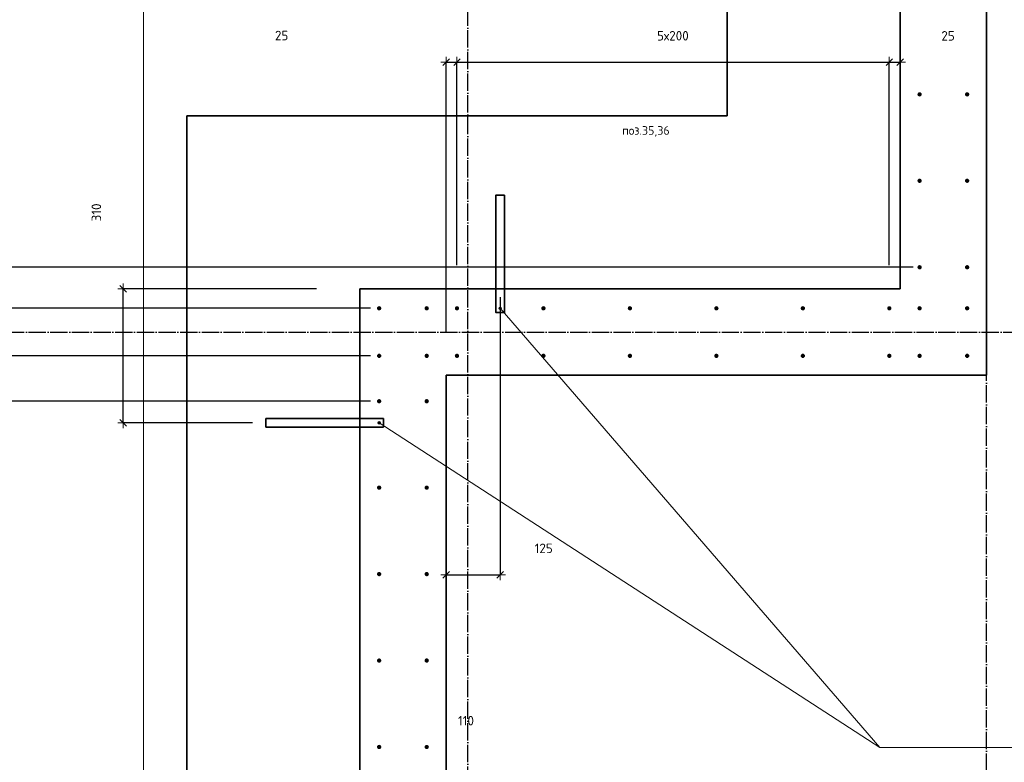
# Model space of a CAD drawing. Header units: millimetres. Extents: x -3170 to 89801, y -74170 to 82422.
# Tile 61 of 105: x 58964 to 61241, y 33485 to 35203. Entities that reach past the tile are written whole.
import ezdxf

# ---------------------------------------------------------------- set-up
doc = ezdxf.new("R2010")
doc.units = ezdxf.units.MM
doc.header["$PDMODE"] = 65
for name, pattern in [('______11', [50, 40, -5, 0, -5]), ('______3', [50, 40, -10]), ('______5', [110, 80, -10, 10, -10])]:
    doc.linetypes.add(name, pattern=pattern)
for name, color, linetype, lineweight in [('Standard', 7, 'Continuous', 25), ('Арм.стержн. Выпуски', 180, 'Continuous', 35), ('Балка_ общее', 7, '______3', 13), ('Размерная линия_ общее', 7, 'Continuous', 13)]:
    doc.layers.add(name, color=color, linetype=linetype, lineweight=lineweight)
doc.layers.add('Осевая линия_ общее', color=7, linetype='______5', lineweight=13, true_color=0xa0a0a0)
doc.styles.add('ISOCPEUR', font='ISOCPEUR')
doc.dimstyles.new('DIMSTYLE_3', dxfattribs={"dimtxt": 22, "dimasz": 25, "dimexe": 0, "dimexo": 0, "dimgap": 11, "dimtad": 2, "dimdec": 0, "dimrnd": 5, "dimzin": 12, "dimdsep": 46, "dimtxsty": 'ISOCPEUR', "dimblk1": 'ALL_ML_STRICH', "dimblk2": 'ALL_ML_STRICH', "dimsah": 1, "dimcen": 0, "dimclrd": 7, "dimclre": 256, "dimclrt": 7, "dimadec": 0, "dimazin": 0, "dimtfac": 1, "dimtdec": 0, "dimtix": 1, "dimtmove": 2, "dimatfit": 3, "dimfxl": 0, "dimtzin": 0, "dimlwd": 0, "dimlwe": -3, "dimarcsym": 0})
doc.dimstyles.new('DIMSTYLE_7', dxfattribs={"dimtxt": 22, "dimasz": 25, "dimexe": 0, "dimexo": 0, "dimgap": 11, "dimtad": 0, "dimdec": 0, "dimrnd": 5, "dimzin": 12, "dimdsep": 46, "dimtxsty": 'ISOCPEUR', "dimblk1": 'ALL_ML_STRICH', "dimblk2": 'ALL_ML_STRICH', "dimsah": 1, "dimcen": 0, "dimclrd": 7, "dimclre": 256, "dimclrt": 7, "dimadec": 0, "dimazin": 0, "dimtfac": 1, "dimtdec": 0, "dimtix": 1, "dimtmove": 2, "dimatfit": 3, "dimfxl": 0, "dimtzin": 0, "dimlwd": 0, "dimlwe": -3, "dimarcsym": 0})
doc.dimstyles.new('DIMSTYLE_9', dxfattribs={"dimtxt": 22, "dimasz": 25, "dimexe": 0, "dimexo": 0, "dimgap": 11, "dimtad": 2, "dimdec": 0, "dimrnd": 5, "dimzin": 12, "dimdsep": 46, "dimtxsty": 'ISOCPEUR', "dimblk1": 'ALL_ML_STRICH', "dimblk2": 'ALL_ML_STRICH', "dimsah": 1, "dimcen": 0, "dimclrd": 7, "dimclre": 256, "dimclrt": 7, "dimadec": 0, "dimazin": 0, "dimtfac": 1, "dimtdec": 0, "dimtix": 1, "dimtmove": 2, "dimatfit": 3, "dimfxl": 0, "dimtvp": 1.2, "dimtzin": 0, "dimlwd": 0, "dimlwe": -3, "dimarcsym": 0})

# ---------------------------------------------------------------- blocks, each defined once
blk = doc.blocks.new('ALL_ML_STRICH')
at = {"color": 0, "linetype": 'ByBlock', "lineweight": -2}
for p, q in [((-1, 0), (0.5, 0)), ((-0.3, -0.3), (0.3, 0.3)), ((0, -0.5), (0, 0.5))]:
    blk.add_line(p, q, dxfattribs=at)
blk = doc.blocks.new('*D314')
at = {"layer": 'DEFPOINTS', "color": 7, "linetype": 'Continuous', "lineweight": 13, "transparency": 33554687}
for p in [(59950, 35104.6), (59975, 34535), (59950, 34380)]:
    blk.add_point(p, dxfattribs=at)
at = {"layer": 'Размерная линия_ общее', "color": 253, "linetype": 'Continuous', "lineweight": -2, "true_color": 0xa0a0a0, "transparency": 33554687}
for p, q in [((59950, 34480), (59950, 35104.6)), ((59975, 34635), (59975, 35104.6))]:
    blk.add_line(p, q, dxfattribs=at)
at = {"layer": 'Размерная линия_ общее', "color": 7, "linetype": 'Continuous', "lineweight": -2, "transparency": 33554687}
blk.add_line((59950, 35104.6), (59975, 35104.6), dxfattribs=at)
at = {"layer": 'Размерная линия_ общее', "color": 7, "linetype": 'Continuous', "lineweight": 13, "transparency": 33554687, "xscale": 25, "yscale": 25, "zscale": 25, "rotation": 180}
blk.add_blockref('ALL_ML_STRICH', (59950, 35104.6), dxfattribs=at)
at = {"layer": 'Размерная линия_ общее', "color": 7, "linetype": 'Continuous', "lineweight": 13, "transparency": 33554687, "xscale": 25, "yscale": 25, "zscale": 25}
blk.add_blockref('ALL_ML_STRICH', (59975, 35104.6), dxfattribs=at)
at = {"layer": 'Размерная линия_ общее', "color": 7, "linetype": 'Continuous', "lineweight": 13, "transparency": 33554687, "insert": (59569.5, 35166.1), "char_height": 22, "width": 44, "attachment_point": 5, "style": 'ISOCPEUR'}
blk.add_mtext('\\A1;{25}', dxfattribs=at)
blk = doc.blocks.new('*D315')
at = {"layer": 'DEFPOINTS', "color": 7, "linetype": 'Continuous', "lineweight": 13, "transparency": 33554687}
for p in [(59975, 35104.6), (59975, 34535), (60975, 34535)]:
    blk.add_point(p, dxfattribs=at)
at = {"layer": 'Размерная линия_ общее', "color": 253, "linetype": 'Continuous', "lineweight": -2, "true_color": 0xa0a0a0, "transparency": 33554687}
for p, q in [((59975, 34635), (59975, 35104.6)), ((60975, 34635), (60975, 35104.6))]:
    blk.add_line(p, q, dxfattribs=at)
at = {"layer": 'Размерная линия_ общее', "color": 7, "linetype": 'Continuous', "lineweight": -2, "transparency": 33554687}
blk.add_line((59975, 35104.6), (60975, 35104.6), dxfattribs=at)
at = {"layer": 'Размерная линия_ общее', "color": 7, "linetype": 'Continuous', "lineweight": 13, "transparency": 33554687, "xscale": 25, "yscale": 25, "zscale": 25, "rotation": 180}
blk.add_blockref('ALL_ML_STRICH', (59975, 35104.6), dxfattribs=at)
at = {"layer": 'Размерная линия_ общее', "color": 7, "linetype": 'Continuous', "lineweight": 13, "transparency": 33554687, "xscale": 25, "yscale": 25, "zscale": 25}
blk.add_blockref('ALL_ML_STRICH', (60975, 35104.6), dxfattribs=at)
at = {"layer": 'Размерная линия_ общее', "color": 7, "linetype": 'Continuous', "lineweight": 13, "transparency": 33554687, "insert": (60437.6, 35176.6), "char_height": 22, "width": 1.1, "attachment_point": 1, "line_spacing_factor": 0.60241, "style": 'ISOCPEUR'}
blk.add_mtext('5х200', dxfattribs=at)
blk = doc.blocks.new('*D316')
at = {"layer": 'DEFPOINTS', "color": 7, "linetype": 'Continuous', "lineweight": 13, "transparency": 33554687}
for p in [(60975, 35104.6), (61000, 35068.5), (60975, 34535)]:
    blk.add_point(p, dxfattribs=at)
at = {"layer": 'Размерная линия_ общее', "color": 253, "linetype": 'Continuous', "lineweight": -2, "true_color": 0xa0a0a0, "transparency": 33554687}
for p, q in [((60975, 34635), (60975, 35104.6)), ((61000, 35104.6), (61000, 35104.6))]:
    blk.add_line(p, q, dxfattribs=at)
at = {"layer": 'Размерная линия_ общее', "color": 7, "linetype": 'Continuous', "lineweight": -2, "transparency": 33554687}
blk.add_line((60975, 35104.6), (61000, 35104.6), dxfattribs=at)
at = {"layer": 'Размерная линия_ общее', "color": 7, "linetype": 'Continuous', "lineweight": 13, "transparency": 33554687, "xscale": 25, "yscale": 25, "zscale": 25, "rotation": 180}
blk.add_blockref('ALL_ML_STRICH', (60975, 35104.6), dxfattribs=at)
at = {"layer": 'Размерная линия_ общее', "color": 7, "linetype": 'Continuous', "lineweight": 13, "transparency": 33554687, "xscale": 25, "yscale": 25, "zscale": 25}
blk.add_blockref('ALL_ML_STRICH', (61000, 35104.6), dxfattribs=at)
at = {"layer": 'Размерная линия_ общее', "color": 7, "linetype": 'Continuous', "lineweight": 13, "transparency": 33554687, "insert": (61110.9, 35165.4), "char_height": 22, "width": 44, "attachment_point": 5, "style": 'ISOCPEUR'}
blk.add_mtext('\\A1;{25}', dxfattribs=at)
blk = doc.blocks.new('СЛОЖНЫЙ_ОБЪЕКТ_6')
at = {"layer": 'Осевая линия_ общее', "color": 253, "linetype": '______11', "lineweight": -3, "true_color": 0xa0a0a0, "transparency": 33554687}
for p, q in [((60000, 15950), (60000, 40010)), ((61200, 15830), (61200, 40010)), ((56930, 34480), (74900, 34480))]:
    blk.add_line(p, q, dxfattribs=at)
blk = doc.blocks.new('*D359')
at = {"layer": 'DEFPOINTS', "color": 7, "linetype": 'Continuous', "lineweight": 13, "transparency": 33554687}
for p in [(59750, 34580), (59203.1, 34270), (59601.7, 34270)]:
    blk.add_point(p, dxfattribs=at)
at = {"layer": 'Размерная линия_ общее', "color": 253, "linetype": 'Continuous', "lineweight": -2, "true_color": 0xa0a0a0, "transparency": 33554687}
for p, q in [((59650, 34580), (59203.1, 34580)), ((59501.7, 34270), (59203.1, 34270))]:
    blk.add_line(p, q, dxfattribs=at)
at = {"layer": 'Размерная линия_ общее', "color": 7, "linetype": 'Continuous', "lineweight": -2, "transparency": 33554687}
blk.add_line((59203.1, 34270), (59203.1, 34580), dxfattribs=at)
at = {"layer": 'Размерная линия_ общее', "color": 7, "linetype": 'Continuous', "lineweight": 13, "transparency": 33554687, "xscale": 25, "yscale": 25, "zscale": 25}
for p, rotation in [((59203.1, 34580), 90), ((59203.1, 34270), 270)]:
    blk.add_blockref('ALL_ML_STRICH', p, dxfattribs=dict(at, rotation=rotation))
at = {"layer": 'Размерная линия_ общее', "color": 7, "linetype": 'Continuous', "lineweight": 13, "transparency": 33554687, "insert": (59140.9, 34756.8), "char_height": 22, "width": 66, "attachment_point": 5, "rotation": 90, "style": 'ISOCPEUR'}
blk.add_mtext('\\A1;{310}', dxfattribs=at)
blk = doc.blocks.new('*D360')
at = {"layer": 'DEFPOINTS', "color": 7, "linetype": 'Continuous', "lineweight": 13, "transparency": 33554687}
for p in [(60075, 34661), (59950, 34285.7), (59950, 33918.2)]:
    blk.add_point(p, dxfattribs=at)
at = {"layer": 'Размерная линия_ общее', "color": 253, "linetype": 'Continuous', "lineweight": -2, "true_color": 0xa0a0a0, "transparency": 33554687}
for p, q in [((60075, 34561), (60075, 33918.2)), ((59950, 34185.7), (59950, 33918.2))]:
    blk.add_line(p, q, dxfattribs=at)
at = {"layer": 'Размерная линия_ общее', "color": 7, "linetype": 'Continuous', "lineweight": -2, "transparency": 33554687}
blk.add_line((59950, 33918.2), (60075, 33918.2), dxfattribs=at)
at = {"layer": 'Размерная линия_ общее', "color": 7, "linetype": 'Continuous', "lineweight": 13, "transparency": 33554687, "xscale": 25, "yscale": 25, "zscale": 25, "rotation": 180}
blk.add_blockref('ALL_ML_STRICH', (59950, 33918.2), dxfattribs=at)
at = {"layer": 'Размерная линия_ общее', "color": 7, "linetype": 'Continuous', "lineweight": 13, "transparency": 33554687, "xscale": 25, "yscale": 25, "zscale": 25}
blk.add_blockref('ALL_ML_STRICH', (60075, 33918.2), dxfattribs=at)
at = {"layer": 'Размерная линия_ общее', "color": 7, "linetype": 'Continuous', "lineweight": 13, "transparency": 33554687, "insert": (60175.6, 33979.6), "char_height": 22, "width": 66, "attachment_point": 5, "style": 'ISOCPEUR'}
blk.add_mtext('\\A1;{125}', dxfattribs=at)
blk = doc.blocks.new('*D645')
at = {"layer": 'DEFPOINTS', "color": 7, "linetype": 'Continuous', "lineweight": 13, "transparency": 33554687}
for p in [(59795, 33253.6), (59905, 33253.6), (59795, 33195.6)]:
    blk.add_point(p, dxfattribs=at)
at = {"layer": 'Размерная линия_ общее', "color": 253, "linetype": 'Continuous', "lineweight": -2, "true_color": 0xa0a0a0, "transparency": 33554687}
for p, q in [((59795, 33195.6), (59795, 33195.6)), ((59905, 33195.6), (59905, 33195.6))]:
    blk.add_line(p, q, dxfattribs=at)
at = {"layer": 'Размерная линия_ общее', "color": 7, "linetype": 'Continuous', "lineweight": -2, "transparency": 33554687}
blk.add_line((59795, 33195.6), (59905, 33195.6), dxfattribs=at)
at = {"layer": 'Размерная линия_ общее', "color": 7, "linetype": 'Continuous', "lineweight": 13, "transparency": 33554687, "xscale": 25, "yscale": 25, "zscale": 25, "rotation": 180}
blk.add_blockref('ALL_ML_STRICH', (59795, 33195.6), dxfattribs=at)
at = {"layer": 'Размерная линия_ общее', "color": 7, "linetype": 'Continuous', "lineweight": 13, "transparency": 33554687, "xscale": 25, "yscale": 25, "zscale": 25}
blk.add_blockref('ALL_ML_STRICH', (59905, 33195.6), dxfattribs=at)
at = {"layer": 'Размерная линия_ общее', "color": 7, "linetype": 'Continuous', "lineweight": 13, "transparency": 33554687, "insert": (59995.8, 33580.9), "char_height": 22, "width": 66, "attachment_point": 5, "style": 'ISOCPEUR'}
blk.add_mtext('\\A1;{110}', dxfattribs=at)
blk = doc.blocks.new('ЭЛЕМЕНТ_УЗОРА_5')
at = {"layer": 'Арм.стержн. Выпуски', "linetype": 'Continuous', "lineweight": 13, "transparency": 33554687}
for points in [[(59792.3, 34268.7), (59793.7, 34272.7), (59792, 34270.1)], [(59792, 34270.1), (59793.7, 34272.7), (59792.5, 34271.6)], [(59793.4, 34267.5), (59795.1, 34273), (59792.3, 34268.7)], [(59792.3, 34268.7), (59795.1, 34273), (59793.7, 34272.7)], [(59793.4, 34267.5), (59796.6, 34272.5), (59795.1, 34273)], [(59794.9, 34267), (59796.6, 34272.5), (59793.4, 34267.5)], [(59794.9, 34267), (59797.7, 34271.3), (59796.6, 34272.5)], [(59796.3, 34267.3), (59797.7, 34271.3), (59794.9, 34267)], [(59796.3, 34267.3), (59798, 34269.9), (59797.7, 34271.3)], [(59798, 34269.9), (59796.3, 34267.3), (59797.5, 34268.4)]]:
    blk.add_hatch(color=7, dxfattribs=at).paths.add_polyline_path(points)
at = {"layer": 'Арм.стержн. Выпуски', "color": 7, "linetype": 'Continuous', "lineweight": 13, "transparency": 33554687}
for p, q in [((59792.5, 34271.6), (59792.5, 34271.6)), ((59793.4, 34267.5), (59793.4, 34267.5)), ((60952.7, 33519.1), (59795, 34270)), ((59796.6, 34272.5), (59796.6, 34272.5)), ((59797.5, 34268.4), (59797.5, 34268.4))]:
    blk.add_line(p, q, dxfattribs=at)
blk.add_circle((59795, 34270), 3, dxfattribs=at)
blk = doc.blocks.new('ЭЛЕМЕНТ_УЗОРА_6')
at = {"layer": 'Арм.стержн. Выпуски', "linetype": 'Continuous', "lineweight": 13, "transparency": 33554687}
for points in [[(60072.1, 34534.4), (60076, 34537.8), (60074.4, 34537.9)], [(60072.1, 34534.4), (60074.4, 34537.9), (60072.2, 34536)], [(60072.7, 34533), (60076, 34537.8), (60072.1, 34534.4)], [(60072.2, 34536), (60074.4, 34537.9), (60073, 34537.3)], [(60072.7, 34533), (60077.3, 34537), (60076, 34537.8)], [(60074, 34532.2), (60077.3, 34537), (60072.7, 34533)], [(60074, 34532.2), (60077.9, 34535.6), (60077.3, 34537)], [(60075.6, 34532.1), (60077.9, 34535.6), (60074, 34532.2)], [(60075.6, 34532.1), (60077.8, 34534), (60077.9, 34535.6)], [(60077.8, 34534), (60075.6, 34532.1), (60077, 34532.7)]]:
    blk.add_hatch(color=7, dxfattribs=at).paths.add_polyline_path(points)
at = {"layer": 'Арм.стержн. Выпуски', "color": 7, "linetype": 'Continuous', "lineweight": 13, "transparency": 33554687}
for p, q in [((60072.7, 34533), (60072.7, 34533)), ((60073, 34537.3), (60073, 34537.3)), ((60952.7, 33519.1), (60075, 34535)), ((60077, 34532.7), (60077, 34532.7)), ((60077.3, 34537), (60077.3, 34537))]:
    blk.add_line(p, q, dxfattribs=at)
blk.add_circle((60075, 34535), 3, dxfattribs=at)
blk = doc.blocks.new('*D710')
at = {"layer": 'DEFPOINTS', "color": 7, "linetype": 'Continuous', "lineweight": 13, "transparency": 33554687}
for p in [(59795, 34320), (58219.7, 33120), (59795, 33120)]:
    blk.add_point(p, dxfattribs=at)
at = {"layer": 'Размерная линия_ общее', "color": 253, "linetype": 'Continuous', "lineweight": -2, "true_color": 0xa0a0a0, "transparency": 33554687}
for p, q in [((59775, 34320), (58219.7, 34320)), ((59775, 33120), (58219.7, 33120))]:
    blk.add_line(p, q, dxfattribs=at)
at = {"layer": 'Размерная линия_ общее', "color": 7, "linetype": 'Continuous', "lineweight": -2, "transparency": 33554687}
blk.add_line((58219.7, 33120), (58219.7, 34320), dxfattribs=at)
at = {"layer": 'Размерная линия_ общее', "color": 7, "linetype": 'Continuous', "lineweight": 13, "transparency": 33554687, "xscale": 25, "yscale": 25, "zscale": 25}
for p, rotation in [((58219.7, 34320), 90), ((58219.7, 33120), 270)]:
    blk.add_blockref('ALL_ML_STRICH', p, dxfattribs=dict(at, rotation=rotation))
at = {"layer": 'Размерная линия_ общее', "color": 7, "linetype": 'Continuous', "lineweight": 13, "transparency": 33554687, "insert": (58147.7, 33682.6), "char_height": 22, "width": 1.1, "attachment_point": 1, "rotation": 90, "line_spacing_factor": 0.60241, "style": 'ISOCPEUR'}
blk.add_mtext('6х200', dxfattribs=at)
blk = doc.blocks.new('*D711')
at = {"layer": 'DEFPOINTS', "color": 7, "linetype": 'Continuous', "lineweight": 13, "transparency": 33554687}
for p in [(59795, 34425), (58219.7, 34320), (59795, 34320)]:
    blk.add_point(p, dxfattribs=at)
at = {"layer": 'Размерная линия_ общее', "color": 253, "linetype": 'Continuous', "lineweight": -2, "true_color": 0xa0a0a0, "transparency": 33554687}
for p, q in [((59775, 34425), (58219.7, 34425)), ((59775, 34320), (58219.7, 34320))]:
    blk.add_line(p, q, dxfattribs=at)
at = {"layer": 'Размерная линия_ общее', "color": 7, "linetype": 'Continuous', "lineweight": -2, "transparency": 33554687}
blk.add_line((58219.7, 34320), (58219.7, 34425), dxfattribs=at)
at = {"layer": 'Размерная линия_ общее', "color": 7, "linetype": 'Continuous', "lineweight": 13, "transparency": 33554687, "xscale": 25, "yscale": 25, "zscale": 25}
for p, rotation in [((58219.7, 34425), 90), ((58219.7, 34320), 270)]:
    blk.add_blockref('ALL_ML_STRICH', p, dxfattribs=dict(at, rotation=rotation))
at = {"layer": 'Размерная линия_ общее', "color": 7, "linetype": 'Continuous', "lineweight": 13, "transparency": 33554687, "insert": (58778.7, 33866.2), "char_height": 22, "width": 66, "attachment_point": 5, "rotation": 90, "style": 'ISOCPEUR'}
blk.add_mtext('\\A1;{105}', dxfattribs=at)
blk = doc.blocks.new('*D712')
at = {"layer": 'DEFPOINTS', "color": 7, "linetype": 'Continuous', "lineweight": 13, "transparency": 33554687}
for p in [(59795, 34535), (58219.7, 34425), (59795, 34425)]:
    blk.add_point(p, dxfattribs=at)
at = {"layer": 'Размерная линия_ общее', "color": 253, "linetype": 'Continuous', "lineweight": -2, "true_color": 0xa0a0a0, "transparency": 33554687}
for p, q in [((59775, 34535), (58219.7, 34535)), ((59775, 34425), (58219.7, 34425))]:
    blk.add_line(p, q, dxfattribs=at)
at = {"layer": 'Размерная линия_ общее', "color": 7, "linetype": 'Continuous', "lineweight": -2, "transparency": 33554687}
blk.add_line((58219.7, 34425), (58219.7, 34535), dxfattribs=at)
at = {"layer": 'Размерная линия_ общее', "color": 7, "linetype": 'Continuous', "lineweight": 13, "transparency": 33554687, "xscale": 25, "yscale": 25, "zscale": 25}
for p, rotation in [((58219.7, 34535), 90), ((58219.7, 34425), 270)]:
    blk.add_blockref('ALL_ML_STRICH', p, dxfattribs=dict(at, rotation=rotation))
at = {"layer": 'Размерная линия_ общее', "color": 7, "linetype": 'Continuous', "lineweight": 13, "transparency": 33554687, "insert": (57926.8, 34741), "char_height": 22, "width": 66, "attachment_point": 5, "rotation": 90, "style": 'ISOCPEUR'}
blk.add_mtext('\\A1;{110}', dxfattribs=at)
blk = doc.blocks.new('*D713')
at = {"layer": 'DEFPOINTS', "color": 7, "linetype": 'Continuous', "lineweight": 13, "transparency": 33554687}
for p in [(61050, 34630), (58219.7, 34535), (59795, 34535)]:
    blk.add_point(p, dxfattribs=at)
at = {"layer": 'Размерная линия_ общее', "color": 253, "linetype": 'Continuous', "lineweight": -2, "true_color": 0xa0a0a0, "transparency": 33554687}
for p, q in [((61030, 34630), (58219.7, 34630)), ((59775, 34535), (58219.7, 34535))]:
    blk.add_line(p, q, dxfattribs=at)
at = {"layer": 'Размерная линия_ общее', "color": 7, "linetype": 'Continuous', "lineweight": -2, "transparency": 33554687}
blk.add_line((58219.7, 34535), (58219.7, 34630), dxfattribs=at)
at = {"layer": 'Размерная линия_ общее', "color": 7, "linetype": 'Continuous', "lineweight": 13, "transparency": 33554687, "xscale": 25, "yscale": 25, "zscale": 25}
for p, rotation in [((58219.7, 34630), 90), ((58219.7, 34535), 270)]:
    blk.add_blockref('ALL_ML_STRICH', p, dxfattribs=dict(at, rotation=rotation))
at = {"layer": 'Размерная линия_ общее', "color": 7, "linetype": 'Continuous', "lineweight": 13, "transparency": 33554687, "insert": (58499.9, 34784), "char_height": 22, "width": 44, "attachment_point": 5, "rotation": 90, "style": 'ISOCPEUR'}
blk.add_mtext('\\A1;{95}', dxfattribs=at)
blk = doc.blocks.new('*D714')
at = {"layer": 'DEFPOINTS', "color": 7, "linetype": 'Continuous', "lineweight": 13, "transparency": 33554687}
for p in [(61045, 37630), (58219.7, 34630), (61050, 34630)]:
    blk.add_point(p, dxfattribs=at)
at = {"layer": 'Размерная линия_ общее', "color": 253, "linetype": 'Continuous', "lineweight": -2, "true_color": 0xa0a0a0, "transparency": 33554687}
for p, q in [((61025, 37630), (58219.7, 37630)), ((61030, 34630), (58219.7, 34630))]:
    blk.add_line(p, q, dxfattribs=at)
at = {"layer": 'Размерная линия_ общее', "color": 7, "linetype": 'Continuous', "lineweight": -2, "transparency": 33554687}
blk.add_line((58219.7, 34630), (58219.7, 37630), dxfattribs=at)
at = {"layer": 'Размерная линия_ общее', "color": 7, "linetype": 'Continuous', "lineweight": 13, "transparency": 33554687, "xscale": 25, "yscale": 25, "zscale": 25}
for p, rotation in [((58219.7, 37630), 90), ((58219.7, 34630), 270)]:
    blk.add_blockref('ALL_ML_STRICH', p, dxfattribs=dict(at, rotation=rotation))
at = {"layer": 'Размерная линия_ общее', "color": 7, "linetype": 'Continuous', "lineweight": 13, "transparency": 33554687, "insert": (58147.7, 36048.6), "char_height": 22, "width": 1.1, "attachment_point": 1, "rotation": 90, "line_spacing_factor": 0.60241, "style": 'ISOCPEUR'}
blk.add_mtext('15х200=3000', dxfattribs=at)

msp = doc.modelspace()

# ---------------------------------------------------------------- hatches: boundary and pattern name
at = {"layer": 'Арм.стержн. Выпуски', "linetype": 'Continuous', "lineweight": 35, "transparency": 33554687}
for points in [[(61050, 35030), (61049.6, 35031.9), (61048.5, 35033.5), (61046.9, 35034.6), (61045, 35035), (61043.1, 35034.6), (61041.5, 35033.5), (61040.4, 35031.9), (61040, 35030), (61040.4, 35028.1), (61041.5, 35026.5), (61043.1, 35025.4), (61045, 35025), (61046.9, 35025.4), (61048.5, 35026.5), (61049.6, 35028.1)], [(61160, 35030), (61159.6, 35031.9), (61158.5, 35033.5), (61156.9, 35034.6), (61155, 35035), (61153.1, 35034.6), (61151.5, 35033.5), (61150.4, 35031.9), (61150, 35030), (61150.4, 35028.1), (61151.5, 35026.5), (61153.1, 35025.4), (61155, 35025), (61156.9, 35025.4), (61158.5, 35026.5), (61159.6, 35028.1)], [(61050, 34830), (61049.6, 34831.9), (61048.5, 34833.5), (61046.9, 34834.6), (61045, 34835), (61043.1, 34834.6), (61041.5, 34833.5), (61040.4, 34831.9), (61040, 34830), (61040.4, 34828.1), (61041.5, 34826.5), (61043.1, 34825.4), (61045, 34825), (61046.9, 34825.4), (61048.5, 34826.5), (61049.6, 34828.1)], [(61160, 34830), (61159.6, 34831.9), (61158.5, 34833.5), (61156.9, 34834.6), (61155, 34835), (61153.1, 34834.6), (61151.5, 34833.5), (61150.4, 34831.9), (61150, 34830), (61150.4, 34828.1), (61151.5, 34826.5), (61153.1, 34825.4), (61155, 34825), (61156.9, 34825.4), (61158.5, 34826.5), (61159.6, 34828.1)], [(61050, 34630), (61049.6, 34631.9), (61048.5, 34633.5), (61046.9, 34634.6), (61045, 34635), (61043.1, 34634.6), (61041.5, 34633.5), (61040.4, 34631.9), (61040, 34630), (61040.4, 34628.1), (61041.5, 34626.5), (61043.1, 34625.4), (61045, 34625), (61046.9, 34625.4), (61048.5, 34626.5), (61049.6, 34628.1)], [(61160, 34630), (61159.6, 34631.9), (61158.5, 34633.5), (61156.9, 34634.6), (61155, 34635), (61153.1, 34634.6), (61151.5, 34633.5), (61150.4, 34631.9), (61150, 34630), (61150.4, 34628.1), (61151.5, 34626.5), (61153.1, 34625.4), (61155, 34625), (61156.9, 34625.4), (61158.5, 34626.5), (61159.6, 34628.1)], [(59800, 34535), (59799.6, 34536.9), (59798.5, 34538.5), (59796.9, 34539.6), (59795, 34540), (59793.1, 34539.6), (59791.5, 34538.5), (59790.4, 34536.9), (59790, 34535), (59790.4, 34533.1), (59791.5, 34531.5), (59793.1, 34530.4), (59795, 34530), (59796.9, 34530.4), (59798.5, 34531.5), (59799.6, 34533.1)], [(59910, 34535), (59909.6, 34536.9), (59908.5, 34538.5), (59906.9, 34539.6), (59905, 34540), (59903.1, 34539.6), (59901.5, 34538.5), (59900.4, 34536.9), (59900, 34535), (59900.4, 34533.1), (59901.5, 34531.5), (59903.1, 34530.4), (59905, 34530), (59906.9, 34530.4), (59908.5, 34531.5), (59909.6, 34533.1)], [(59980, 34535), (59979.6, 34536.9), (59978.5, 34538.5), (59976.9, 34539.6), (59975, 34540), (59973.1, 34539.6), (59971.5, 34538.5), (59970.4, 34536.9), (59970, 34535), (59970.4, 34533.1), (59971.5, 34531.5), (59973.1, 34530.4), (59975, 34530), (59976.9, 34530.4), (59978.5, 34531.5), (59979.6, 34533.1)], [(60180, 34535), (60179.6, 34536.9), (60178.5, 34538.5), (60176.9, 34539.6), (60175, 34540), (60173.1, 34539.6), (60171.5, 34538.5), (60170.4, 34536.9), (60170, 34535), (60170.4, 34533.1), (60171.5, 34531.5), (60173.1, 34530.4), (60175, 34530), (60176.9, 34530.4), (60178.5, 34531.5), (60179.6, 34533.1)], [(60380, 34535), (60379.6, 34536.9), (60378.5, 34538.5), (60376.9, 34539.6), (60375, 34540), (60373.1, 34539.6), (60371.5, 34538.5), (60370.4, 34536.9), (60370, 34535), (60370.4, 34533.1), (60371.5, 34531.5), (60373.1, 34530.4), (60375, 34530), (60376.9, 34530.4), (60378.5, 34531.5), (60379.6, 34533.1)], [(60580, 34535), (60579.6, 34536.9), (60578.5, 34538.5), (60576.9, 34539.6), (60575, 34540), (60573.1, 34539.6), (60571.5, 34538.5), (60570.4, 34536.9), (60570, 34535), (60570.4, 34533.1), (60571.5, 34531.5), (60573.1, 34530.4), (60575, 34530), (60576.9, 34530.4), (60578.5, 34531.5), (60579.6, 34533.1)], [(60780, 34535), (60779.6, 34536.9), (60778.5, 34538.5), (60776.9, 34539.6), (60775, 34540), (60773.1, 34539.6), (60771.5, 34538.5), (60770.4, 34536.9), (60770, 34535), (60770.4, 34533.1), (60771.5, 34531.5), (60773.1, 34530.4), (60775, 34530), (60776.9, 34530.4), (60778.5, 34531.5), (60779.6, 34533.1)], [(60980, 34535), (60979.6, 34536.9), (60978.5, 34538.5), (60976.9, 34539.6), (60975, 34540), (60973.1, 34539.6), (60971.5, 34538.5), (60970.4, 34536.9), (60970, 34535), (60970.4, 34533.1), (60971.5, 34531.5), (60973.1, 34530.4), (60975, 34530), (60976.9, 34530.4), (60978.5, 34531.5), (60979.6, 34533.1)], [(61050, 34535), (61049.6, 34536.9), (61048.5, 34538.5), (61046.9, 34539.6), (61045, 34540), (61043.1, 34539.6), (61041.5, 34538.5), (61040.4, 34536.9), (61040, 34535), (61040.4, 34533.1), (61041.5, 34531.5), (61043.1, 34530.4), (61045, 34530), (61046.9, 34530.4), (61048.5, 34531.5), (61049.6, 34533.1)], [(61160, 34535), (61159.6, 34536.9), (61158.5, 34538.5), (61156.9, 34539.6), (61155, 34540), (61153.1, 34539.6), (61151.5, 34538.5), (61150.4, 34536.9), (61150, 34535), (61150.4, 34533.1), (61151.5, 34531.5), (61153.1, 34530.4), (61155, 34530), (61156.9, 34530.4), (61158.5, 34531.5), (61159.6, 34533.1)], [(59800, 34425), (59799.6, 34426.9), (59798.5, 34428.5), (59796.9, 34429.6), (59795, 34430), (59793.1, 34429.6), (59791.5, 34428.5), (59790.4, 34426.9), (59790, 34425), (59790.4, 34423.1), (59791.5, 34421.5), (59793.1, 34420.4), (59795, 34420), (59796.9, 34420.4), (59798.5, 34421.5), (59799.6, 34423.1)], [(59910, 34425), (59909.6, 34426.9), (59908.5, 34428.5), (59906.9, 34429.6), (59905, 34430), (59903.1, 34429.6), (59901.5, 34428.5), (59900.4, 34426.9), (59900, 34425), (59900.4, 34423.1), (59901.5, 34421.5), (59903.1, 34420.4), (59905, 34420), (59906.9, 34420.4), (59908.5, 34421.5), (59909.6, 34423.1)], [(59980, 34425), (59979.6, 34426.9), (59978.5, 34428.5), (59976.9, 34429.6), (59975, 34430), (59973.1, 34429.6), (59971.5, 34428.5), (59970.4, 34426.9), (59970, 34425), (59970.4, 34423.1), (59971.5, 34421.5), (59973.1, 34420.4), (59975, 34420), (59976.9, 34420.4), (59978.5, 34421.5), (59979.6, 34423.1)], [(60180, 34425), (60179.6, 34426.9), (60178.5, 34428.5), (60176.9, 34429.6), (60175, 34430), (60173.1, 34429.6), (60171.5, 34428.5), (60170.4, 34426.9), (60170, 34425), (60170.4, 34423.1), (60171.5, 34421.5), (60173.1, 34420.4), (60175, 34420), (60176.9, 34420.4), (60178.5, 34421.5), (60179.6, 34423.1)], [(60380, 34425), (60379.6, 34426.9), (60378.5, 34428.5), (60376.9, 34429.6), (60375, 34430), (60373.1, 34429.6), (60371.5, 34428.5), (60370.4, 34426.9), (60370, 34425), (60370.4, 34423.1), (60371.5, 34421.5), (60373.1, 34420.4), (60375, 34420), (60376.9, 34420.4), (60378.5, 34421.5), (60379.6, 34423.1)], [(60580, 34425), (60579.6, 34426.9), (60578.5, 34428.5), (60576.9, 34429.6), (60575, 34430), (60573.1, 34429.6), (60571.5, 34428.5), (60570.4, 34426.9), (60570, 34425), (60570.4, 34423.1), (60571.5, 34421.5), (60573.1, 34420.4), (60575, 34420), (60576.9, 34420.4), (60578.5, 34421.5), (60579.6, 34423.1)], [(60780, 34425), (60779.6, 34426.9), (60778.5, 34428.5), (60776.9, 34429.6), (60775, 34430), (60773.1, 34429.6), (60771.5, 34428.5), (60770.4, 34426.9), (60770, 34425), (60770.4, 34423.1), (60771.5, 34421.5), (60773.1, 34420.4), (60775, 34420), (60776.9, 34420.4), (60778.5, 34421.5), (60779.6, 34423.1)], [(60980, 34425), (60979.6, 34426.9), (60978.5, 34428.5), (60976.9, 34429.6), (60975, 34430), (60973.1, 34429.6), (60971.5, 34428.5), (60970.4, 34426.9), (60970, 34425), (60970.4, 34423.1), (60971.5, 34421.5), (60973.1, 34420.4), (60975, 34420), (60976.9, 34420.4), (60978.5, 34421.5), (60979.6, 34423.1)], [(61050, 34425), (61049.6, 34426.9), (61048.5, 34428.5), (61046.9, 34429.6), (61045, 34430), (61043.1, 34429.6), (61041.5, 34428.5), (61040.4, 34426.9), (61040, 34425), (61040.4, 34423.1), (61041.5, 34421.5), (61043.1, 34420.4), (61045, 34420), (61046.9, 34420.4), (61048.5, 34421.5), (61049.6, 34423.1)], [(61160, 34425), (61159.6, 34426.9), (61158.5, 34428.5), (61156.9, 34429.6), (61155, 34430), (61153.1, 34429.6), (61151.5, 34428.5), (61150.4, 34426.9), (61150, 34425), (61150.4, 34423.1), (61151.5, 34421.5), (61153.1, 34420.4), (61155, 34420), (61156.9, 34420.4), (61158.5, 34421.5), (61159.6, 34423.1)], [(59800, 34320), (59799.6, 34321.9), (59798.5, 34323.5), (59796.9, 34324.6), (59795, 34325), (59793.1, 34324.6), (59791.5, 34323.5), (59790.4, 34321.9), (59790, 34320), (59790.4, 34318.1), (59791.5, 34316.5), (59793.1, 34315.4), (59795, 34315), (59796.9, 34315.4), (59798.5, 34316.5), (59799.6, 34318.1)], [(59910, 34320), (59909.6, 34321.9), (59908.5, 34323.5), (59906.9, 34324.6), (59905, 34325), (59903.1, 34324.6), (59901.5, 34323.5), (59900.4, 34321.9), (59900, 34320), (59900.4, 34318.1), (59901.5, 34316.5), (59903.1, 34315.4), (59905, 34315), (59906.9, 34315.4), (59908.5, 34316.5), (59909.6, 34318.1)], [(59800, 34120), (59799.6, 34121.9), (59798.5, 34123.5), (59796.9, 34124.6), (59795, 34125), (59793.1, 34124.6), (59791.5, 34123.5), (59790.4, 34121.9), (59790, 34120), (59790.4, 34118.1), (59791.5, 34116.5), (59793.1, 34115.4), (59795, 34115), (59796.9, 34115.4), (59798.5, 34116.5), (59799.6, 34118.1)], [(59910, 34120), (59909.6, 34121.9), (59908.5, 34123.5), (59906.9, 34124.6), (59905, 34125), (59903.1, 34124.6), (59901.5, 34123.5), (59900.4, 34121.9), (59900, 34120), (59900.4, 34118.1), (59901.5, 34116.5), (59903.1, 34115.4), (59905, 34115), (59906.9, 34115.4), (59908.5, 34116.5), (59909.6, 34118.1)], [(59800, 33920), (59799.6, 33921.9), (59798.5, 33923.5), (59796.9, 33924.6), (59795, 33925), (59793.1, 33924.6), (59791.5, 33923.5), (59790.4, 33921.9), (59790, 33920), (59790.4, 33918.1), (59791.5, 33916.5), (59793.1, 33915.4), (59795, 33915), (59796.9, 33915.4), (59798.5, 33916.5), (59799.6, 33918.1)], [(59910, 33920), (59909.6, 33921.9), (59908.5, 33923.5), (59906.9, 33924.6), (59905, 33925), (59903.1, 33924.6), (59901.5, 33923.5), (59900.4, 33921.9), (59900, 33920), (59900.4, 33918.1), (59901.5, 33916.5), (59903.1, 33915.4), (59905, 33915), (59906.9, 33915.4), (59908.5, 33916.5), (59909.6, 33918.1)], [(59800, 33720), (59799.6, 33721.9), (59798.5, 33723.5), (59796.9, 33724.6), (59795, 33725), (59793.1, 33724.6), (59791.5, 33723.5), (59790.4, 33721.9), (59790, 33720), (59790.4, 33718.1), (59791.5, 33716.5), (59793.1, 33715.4), (59795, 33715), (59796.9, 33715.4), (59798.5, 33716.5), (59799.6, 33718.1)], [(59910, 33720), (59909.6, 33721.9), (59908.5, 33723.5), (59906.9, 33724.6), (59905, 33725), (59903.1, 33724.6), (59901.5, 33723.5), (59900.4, 33721.9), (59900, 33720), (59900.4, 33718.1), (59901.5, 33716.5), (59903.1, 33715.4), (59905, 33715), (59906.9, 33715.4), (59908.5, 33716.5), (59909.6, 33718.1)], [(59800, 33520), (59799.6, 33521.9), (59798.5, 33523.5), (59796.9, 33524.6), (59795, 33525), (59793.1, 33524.6), (59791.5, 33523.5), (59790.4, 33521.9), (59790, 33520), (59790.4, 33518.1), (59791.5, 33516.5), (59793.1, 33515.4), (59795, 33515), (59796.9, 33515.4), (59798.5, 33516.5), (59799.6, 33518.1)], [(59910, 33520), (59909.6, 33521.9), (59908.5, 33523.5), (59906.9, 33524.6), (59905, 33525), (59903.1, 33524.6), (59901.5, 33523.5), (59900.4, 33521.9), (59900, 33520), (59900.4, 33518.1), (59901.5, 33516.5), (59903.1, 33515.4), (59905, 33515), (59906.9, 33515.4), (59908.5, 33516.5), (59909.6, 33518.1)]]:
    msp.add_hatch(color=4, dxfattribs=at).paths.add_polyline_path(points)

# ---------------------------------------------------------------- linework, layer by layer
at = {"color": 7, "linetype": 'Continuous', "lineweight": 35, "transparency": 33554687}
for p, q in [((61000, 34580), (61000, 37880)), ((61200, 37680), (61200, 34580)), ((59750, 30660), (59750, 34580)), ((59750, 34580), (59950, 34580)), ((59950, 34580), (61000, 34580)), ((61200, 34580), (61200, 34380)), ((59950, 34380), (59950, 30660)), ((61200, 34380), (59950, 34380))]:
    msp.add_line(p, q, dxfattribs=at)
at = {"layer": 'Standard', "color": 7, "linetype": 'Continuous', "lineweight": 18, "transparency": 33554687}
msp.add_lwpolyline([(59250, 16540), (78500, 16540), (78500, 38380), (59250, 38380), (59250, 16540)], dxfattribs=at)
at = {"layer": 'Арм.стержн. Выпуски', "color": 7, "linetype": 'Continuous', "lineweight": 13, "transparency": 33554687}
msp.add_line((60952.7, 33519.1), (63367.7, 33519.1), dxfattribs=at)
at = {"layer": 'Арм.стержн. Выпуски', "color": 33, "linetype": 'Continuous', "lineweight": 35, "true_color": 0xf0a546, "transparency": 33554687}
for points in [[(60085, 34797), (60085, 34525), (60065, 34525), (60065, 34797), (60085, 34797)], [(59533, 34280), (59805, 34280), (59805, 34260), (59533, 34260), (59533, 34280)]]:
    msp.add_lwpolyline(points, dxfattribs=at)
at = {"layer": 'Размерная линия_ общее', "color": 7, "linetype": 'Continuous', "lineweight": 35, "transparency": 33554687}
for p, q in [((60600, 34980), (60600, 38280)), ((59350, 30060), (59350, 34980)), ((59350, 34980), (60600, 34980))]:
    msp.add_line(p, q, dxfattribs=at)

# ---------------------------------------------------------------- block references
at = {"layer": 'Арм.стержн. Выпуски', "color": 7, "linetype": 'Continuous', "lineweight": 13, "transparency": 33554687}
for name in ['ЭЛЕМЕНТ_УЗОРА_6', 'ЭЛЕМЕНТ_УЗОРА_5']:
    msp.add_blockref(name, (0, 0), dxfattribs=at)
at = {"layer": 'Балка_ общее', "color": 7, "linetype": 'Continuous', "lineweight": 13, "transparency": 33554687}
msp.add_blockref('СЛОЖНЫЙ_ОБЪЕКТ_6', (0, 0), dxfattribs=at)

# ---------------------------------------------------------------- texts
at = {"layer": 'Standard', "color": 7, "linetype": 'Continuous', "lineweight": 13, "transparency": 33554687, "insert": (60411.9, 34944.1), "char_height": 20, "width": 119.649, "attachment_point": 5, "style": 'ISOCPEUR'}
msp.add_mtext('\\A1;{\\fISOCPEUR|i0|b0;\\H20.000000;\\W1.000000;\\C7;поз.35,36}\\P', dxfattribs=at)

# ---------------------------------------------------------------- dimensions: what is measured, and where the dimension line sits
at = {"layer": 'Размерная линия_ общее', "color": 7, "linetype": 'Continuous', "lineweight": 13, "transparency": 33554687}
for base, p1, p2, text, picture, middle in [((58219.7, 37630), (61030, 34630), (61025, 37630), '15х200=3000', '*D714', (58208.7, 36130)), ((58219.7, 34320), (59775, 33120), (59775, 34320), '6х200', '*D710', (58208.7, 33720))]:
    dim = msp.add_linear_dim(base=base, p1=p1, p2=p2, angle=90, text=text, dimstyle='DIMSTYLE_3', override={"dimpost": '<>', "dimclrd": 7, "dimclre": 253, "dimclrt": 7, "dimlwd": 0, "dimlwe": 65533}, dxfattribs=at)
    dim.commit()
    dim.dimension.update_dxf_attribs({"geometry": picture, "text_midpoint": middle, "dimtype": 160})
for base, p1, p2, dimstyle, picture, middle in [((59975, 35104.6), (59950, 34480), (59975, 34635), 'DIMSTYLE_9', '*D314', (59569.5, 35166.1)), ((61000, 35104.6), (60975, 34635), (61000, 35104.6), 'DIMSTYLE_9', '*D316', (61110.9, 35165.4)), ((60075, 33918.2), (59950, 34185.7), (60075, 34561), 'DIMSTYLE_3', '*D360', (60175.6, 33979.6)), ((59905, 33195.6), (59795, 33195.6), (59905, 33195.6), 'DIMSTYLE_3', '*D645', (59995.8, 33580.9))]:
    dim = msp.add_linear_dim(base=base, p1=p1, p2=p2, dimstyle=dimstyle, override={"dimpost": '<>', "dimclrd": 7, "dimclre": 253, "dimclrt": 7, "dimlwd": 0, "dimlwe": 65533}, dxfattribs=at)
    dim.commit()
    dim.dimension.update_dxf_attribs({"geometry": picture, "text_midpoint": middle, "dimtype": 160})
dim = msp.add_linear_dim(base=(60975, 35104.6), p1=(59975, 34635), p2=(60975, 34635), text='5х200', dimstyle='DIMSTYLE_3', override={"dimpost": '<>', "dimclrd": 7, "dimclre": 253, "dimclrt": 7, "dimlwd": 0, "dimlwe": 65533}, dxfattribs=at)
dim.commit()
dim.dimension.update_dxf_attribs({"geometry": '*D315', "text_midpoint": (60475, 35115.6), "dimtype": 160})
for base, p1, p2, dimstyle, picture, middle in [((58219.7, 34630), (59775, 34535), (61030, 34630), 'DIMSTYLE_7', '*D713', (58499.9, 34784)), ((59203.1, 34580), (59501.7, 34270), (59650, 34580), 'DIMSTYLE_3', '*D359', (59140.9, 34756.8)), ((58219.7, 34535), (59775, 34425), (59775, 34535), 'DIMSTYLE_3', '*D712', (57926.8, 34741)), ((58219.7, 34425), (59775, 34320), (59775, 34425), 'DIMSTYLE_7', '*D711', (58778.7, 33866.2))]:
    dim = msp.add_linear_dim(base=base, p1=p1, p2=p2, angle=90, dimstyle=dimstyle, override={"dimpost": '<>', "dimclrd": 7, "dimclre": 253, "dimclrt": 7, "dimlwd": 0, "dimlwe": 65533}, dxfattribs=at)
    dim.commit()
    dim.dimension.update_dxf_attribs({"geometry": picture, "text_midpoint": middle, "dimtype": 160})

doc.saveas('drawing.dxf')
